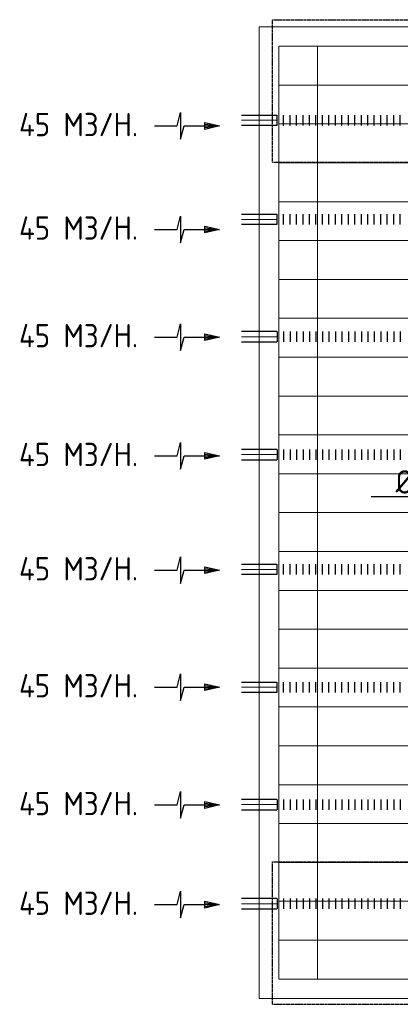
# Model space of a CAD drawing. Header units: millimetres. Extents: x -73785 to 23627, y 5976 to 52620.
# Tile 25 of 56: x -73785 to -70849, y 43951 to 51551. Entities that reach past the tile are written whole.
import ezdxf

# ---------------------------------------------------------------- set-up
doc = ezdxf.new("R2010")
doc.units = ezdxf.units.MM
doc.linetypes.add('HIDDEN', pattern=[9.525, 6.35, -3.175])
for name, color, linetype in [('4plfd', 254, 'Continuous'), ('BALKEN', 7, 'Continuous'), ('WL570---_RETOUR', 100, 'Continuous'), ('WM570---_RETOUR', 2, 'Continuous')]:
    doc.layers.add(name, color=color, linetype=linetype)
doc.layers.add('WL570---_BESTAAND-HARTLIJN', color=161, linetype='Continuous', lineweight=0)
doc.styles.add('MAATVOERING', font='ISO')

# ---------------------------------------------------------------- blocks, each defined once
blk = doc.blocks.new('Groep-44')
at = {"color": 8, "linetype": 'Continuous', "lineweight": 13}
for p, q in [((-73154.9, 49899.1), (-11882.7, 49899.1)), ((-73154.9, 49599.1), (-11882.7, 49599.1)), ((-73154.9, 49299.1), (-11882.7, 49299.1)), ((-73154.9, 48999.1), (-11882.7, 48999.1)), ((-73154.9, 48699.1), (-11882.7, 48699.1)), ((-73154.9, 48399.1), (-11882.7, 48399.1)), ((-73154.9, 48399.1), (-11882.7, 48399.1)), ((-73154.9, 48099.1), (-11882.7, 48099.1)), ((-73154.9, 47799.1), (-11882.7, 47799.1)), ((-73154.9, 47499.1), (-11882.7, 47499.1)), ((-73154.9, 47199.1), (-11882.7, 47199.1)), ((-73154.9, 46899.1), (-11882.7, 46899.1)), ((-73154.9, 46599.1), (-11882.7, 46599.1)), ((-73154.9, 46299.1), (-11882.7, 46299.1)), ((-73154.9, 45999.1), (-11882.7, 45999.1)), ((-73154.9, 45699.1), (-11882.7, 45699.1)), ((-73154.9, 45399.1), (-11882.7, 45399.1)), ((-73154.9, 45099.1), (-11882.7, 45099.1)), ((-73154.9, 44799.1), (-11882.7, 44799.1)), ((-73154.9, 44499.1), (-11654.9, 44499.1)), ((-73154.9, 44199.1), (-11654.9, 44199.1)), ((-73154.9, 43899.1), (-11654.9, 43899.1)), ((-73154.9, 43599.1), (-11654.9, 43599.1)), ((-73154.9, 43299.1), (-11654.9, 43299.1))]:
    blk.add_line(p, q, dxfattribs=at)
blk = doc.blocks.new('Groep-50')
at = {"color": 8, "linetype": 'Continuous', "lineweight": 13}
for p, q in [((-73304.9, 50349.1), (-4004.9, 50349.1)), ((-73304.9, 50349.1), (-73304.9, 42849.1)), ((-73154.9, 50199.1), (-4154.9, 50199.1)), ((-73154.9, 50199.1), (-73154.9, 42999.1)), ((-72854.9, 50199.1), (-72854.9, 42999.1)), ((-73154.9, 42999.1), (-65704.9, 42999.1)), ((-65704.9, 42849.1), (-73304.9, 42849.1))]:
    blk.add_line(p, q, dxfattribs=at)
at = {"color": 8}
blk.add_blockref('Groep-44', (0, 0), dxfattribs=at)
blk = doc.blocks.new('Block plafond 2e verd')
at = {"layer": '4plfd'}
blk.add_blockref('Groep-50', (73180, -19000), dxfattribs=at)
blk = doc.blocks.new('KARO')
for p, q in [((1, 0.5), (0, 0.5)), ((0, -0.5), (1, -0.5))]:
    blk.add_line(p, q)
at = {"invisible_edges": 15}
blk.add_3dface([(0, 0.5), (0, -0.5), (1, -0.5), (1, 0.5)], dxfattribs=at)
at = {"layer": 'WL570---_BESTAAND-HARTLIJN'}
blk.add_line((0, 0), (1, 0), dxfattribs=at)
blk = doc.blocks.new('FLLINE80')
blk.add_line((0, -40), (0, 40))
blk = doc.blocks.new('OEX8000100000')
at = {"rotation": 180}
for p in [(50, 0), (100, 0), (150, 0), (200, 0), (250, 0), (300, 0), (350, 0), (400, 0), (450, 0), (500, 0), (550, 0), (600, 0), (650, 0), (700, 0), (750, 0), (800, 0), (850, 0), (900, 0), (950, 0), (1000, 0)]:
    blk.add_blockref('FLLINE80', p, dxfattribs=at)
blk = doc.blocks.new('AFZPIJL')
for points in [[(0, -10), (0, -6.52), (-2.06, -5.97), (2.06, -5.97), (0, -5.41), (0, 0)], [(-0.26, -2.22), (0, 0)], [(0.26, -2.22), (0, 0)]]:
    blk.add_lwpolyline(points)
blk.add_lwpolyline([(0.52, -2.22), (-0.52, -2.22), (0, 0)], close=True)

msp = doc.modelspace()

# ---------------------------------------------------------------- linework, layer by layer
at = {"layer": 'BALKEN', "color": 2, "linetype": 'HIDDEN'}
for p, q in [((-71835, 50451.1), (-71835, 51551.1)), ((-71835, 51551.1), (-2746.7, 51551.1)), ((-71835, 50451.1), (-2746.7, 50451.1)), ((-71835, 45051.1), (-57261.3, 45051.1)), ((-71835, 43951.1), (-71835, 45051.1)), ((-71835, 43951.1), (-57261.3, 43951.1))]:
    msp.add_line(p, q, dxfattribs=at)
at = {"layer": 'WM570---_RETOUR'}
msp.add_lwpolyline([(-71073.9, 47869.9), (-70762.1, 47869.9), (-70195.4, 47869.9)], dxfattribs=at)

# ---------------------------------------------------------------- block references
at = {"layer": 'WL570---_RETOUR'}
for name, p, xscale, yscale, zscale, rotation in [('AFZPIJL', (-72245, 50730.8), 50, 50, 50, 270), ('KARO', (-72072.8, 50775.1), -270.6940397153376, 80, 80, 180), ('AFZPIJL', (-72245, 49932.2), 50, 50, 50, 270), ('KARO', (-72072.8, 50010), -270.6940397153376, 80, 80, 180), ('AFZPIJL', (-72245, 49101.5), 50, 50, 50, 270), ('AFZPIJL', (-72245, 48184.3), 50, 50, 50, 270), ('AFZPIJL', (-72245, 47302.1), 50, 50, 50, 270), ('KARO', (-72072.8, 47308.2), -270.6940397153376, 80, 80, 180), ('AFZPIJL', (-72245, 46399.4), 50, 50, 50, 270), ('KARO', (-72072.8, 46398.3), -270.6940397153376, 80, 80, 180), ('AFZPIJL', (-72245, 45489.7), 50, 50, 50, 270), ('AFZPIJL', (-72245, 44720.3), 50, 50, 50, 270)]:
    msp.add_blockref(name, p, dxfattribs=dict(at, xscale=xscale, yscale=yscale, zscale=zscale, rotation=rotation))
at = {"layer": 'WL570---_RETOUR', "xscale": -1, "rotation": 180}
for p in [(-71849.4, 50775.1), (-71849.4, 50010), (-71849.4, 47308.2), (-71849.4, 46398.3)]:
    msp.add_blockref('OEX8000100000', p, dxfattribs=at)
at = {"layer": 'WL570---_RETOUR', "xscale": 270.6940397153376, "yscale": 80, "zscale": 80}
for p in [(-72072.8, 49103.9), (-72072.8, 48194), (-72072.8, 45492.2), (-72072.8, 44727.2)]:
    msp.add_blockref('KARO', p, dxfattribs=at)
at = {"layer": 'WL570---_RETOUR'}
for p in [(-71849.4, 49103.9), (-71849.4, 48194), (-71849.4, 45492.2), (-71849.4, 44727.2)]:
    msp.add_blockref('OEX8000100000', p, dxfattribs=at)
at = {"layer": 'WM570---_RETOUR'}
msp.add_blockref('Block plafond 2e verd', (-71812.3, 20147.2), dxfattribs=at)

# ---------------------------------------------------------------- texts
at = {"layer": 'WM570---_RETOUR', "style": 'MAATVOERING'}
for s, p in [('45 M3/H.', (-73789.9, 50651.6)), ('45 M3/H.', (-73789.9, 49853)), ('45 M3/H.', (-73789.9, 49022.3)), ('45 M3/H.', (-73789.9, 48105.1)), ('%%c160', (-70885.3, 47893.2)), ('45 M3/H.', (-73789.9, 47222.9)), ('45 M3/H.', (-73789.9, 46320.2)), ('45 M3/H.', (-73789.9, 45410.5)), ('45 M3/H.', (-73789.9, 44641.1))]:
    msp.add_text(s, height=180, dxfattribs=at).set_placement(p)

doc.saveas('drawing.dxf')
